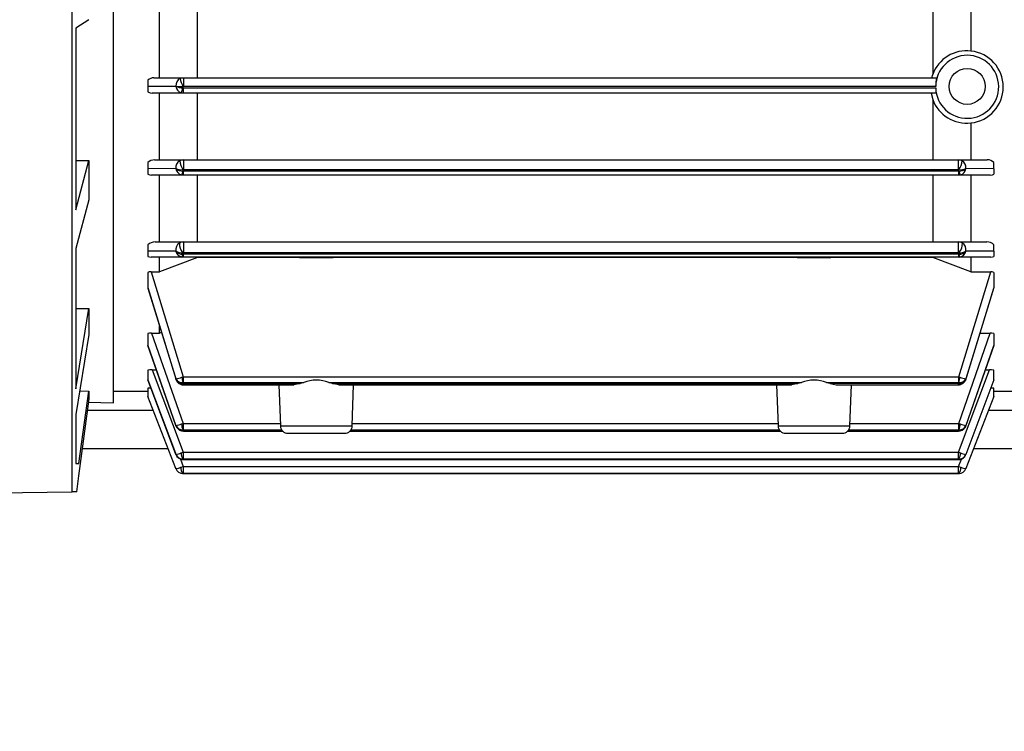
# Model space of a CAD drawing. Header units: inches. Extents: x 0 to 44, y 0 to 34.
# Tile 4 of 19: x 11.4 to 16.4, y 6.2 to 9.9. Entities that reach past the tile are written whole.
import ezdxf

# ---------------------------------------------------------------- set-up
doc = ezdxf.new("R2010")
doc.units = ezdxf.units.IN
doc.header["$LTSCALE"] = 4
doc.header["$MEASUREMENT"] = 0
doc.layers.add('DIMENSIONS', color=140, linetype='Continuous', lineweight=25)
doc.styles.add('SLDTEXTSTYLE0', font='TXT', dxfattribs={"width": 0.7})
doc.dimstyles.new('SLDDIMSTYLE0', dxfattribs={"dimtxt": 0.277778, "dimasz": 0.52, "dimexe": 0, "dimexo": 0.0625, "dimgap": 0.069444, "dimtad": 0, "dimtih": 1, "dimtoh": 1, "dimrnd": 1e-09, "dimdsep": 46, "dimtxsty": 'SLDTEXTSTYLE0', "dimsah": 1, "dimcen": 0.09, "dimadec": 0, "dimazin": 2, "dimtfac": 1, "dimtmove": 0, "dimatfit": 0, "dimfxl": 0, "dimfrac": 2, "dimtolj": 1, "dimtzin": 12, "dimarcsym": 0})
doc.dimstyles.new('SLDDIMSTYLE1', dxfattribs={"dimtxt": 0.277778, "dimasz": 0.52, "dimexe": 0, "dimexo": 0.0625, "dimgap": 0.069444, "dimtad": 0, "dimtih": 1, "dimtoh": 1, "dimrnd": 1e-09, "dimzin": 12, "dimdsep": 46, "dimtxsty": 'SLDTEXTSTYLE0', "dimsah": 1, "dimcen": 0.09, "dimadec": 0, "dimazin": 3, "dimtfac": 1, "dimtofl": 0, "dimtmove": 0, "dimatfit": 3, "dimfxl": 0, "dimfrac": 2, "dimtolj": 1, "dimtzin": 12, "dimarcsym": 0})

# ---------------------------------------------------------------- blocks, each defined once
blk = doc.blocks.new('_D_3')
at = {"layer": 'DIMENSIONS'}
for p, q in [((5.2994, 13.0885), (5.2994, 18.6248)), ((18.9283, 13.789), (18.9283, 18.6248)), ((5.2994, 18.1248), (11.209, 18.1248)), ((11.5855, 18.1242), (11.4922, 18.1242)), ((11.4922, 18.1242), (11.4922, 17.6825)), ((12.6422, 18.1242), (12.7355, 18.1242)), ((12.7355, 18.1242), (12.7355, 17.6825)), ((18.9283, 18.1248), (13.0187, 18.1248)), ((11.4922, 17.6825), (11.5855, 17.6825)), ((12.7355, 17.6825), (12.6422, 17.6825)), ((18.9283, 10.6803), (18.9283, 13.549)), ((5.2994, 8.5858), (5.2994, 12.8485))]:
    blk.add_line(p, q, dxfattribs=at)
for points in [[(5.2994, 18.1248), (5.8194, 18.0448), (5.8194, 18.2048)], [(18.9283, 18.1248), (18.4083, 18.2048), (18.4083, 18.0448)]]:
    blk.add_solid(points, dxfattribs=at)
at = {"layer": 'DIMENSIONS', "char_height": 0.27778, "attachment_point": 1, "style": 'SLDTEXTSTYLE0'}
for s, insert in [('13.63', (11.5855, 18.5445)), ('346.2', (11.5855, 18.0406))]:
    blk.add_mtext(s, dxfattribs=dict(at, insert=insert))
blk = doc.blocks.new('_D_5')
at = {"layer": 'DIMENSIONS'}
for p, q in [((17.7472, 13.1543), (17.7472, 5.2681)), ((17.3929, 6.9929), (17.3929, 6.8746)), ((17.3929, 6.6346), (17.3929, 5.2681)), ((17.3929, 5.7681), (16.3929, 5.7681)), ((17.7472, 5.7681), (18.6073, 5.7681)), ((18.9838, 5.7676), (18.8905, 5.7676)), ((18.8905, 5.7676), (18.8905, 5.3258)), ((19.5783, 5.7676), (19.6716, 5.7676)), ((19.6716, 5.7676), (19.6716, 5.3258)), ((18.8905, 5.3258), (18.9838, 5.3258)), ((19.6716, 5.3258), (19.5783, 5.3258))]:
    blk.add_line(p, q, dxfattribs=at)
for points in [[(17.3929, 5.7681), (16.8729, 5.8481), (16.8729, 5.6881)], [(17.7472, 5.7681), (18.2672, 5.6881), (18.2672, 5.8481)]]:
    blk.add_solid(points, dxfattribs=at)
at = {"layer": 'DIMENSIONS', "char_height": 0.27778, "attachment_point": 1, "style": 'SLDTEXTSTYLE0'}
for s, insert in [('0.35', (18.8682, 6.1878)), ('9.0', (18.9838, 5.6839))]:
    blk.add_mtext(s, dxfattribs=dict(at, insert=insert))

msp = doc.modelspace()

# ---------------------------------------------------------------- linework, layer by layer
for p, q in [((11.6499, 7.4621), (11.6499, 13.1253)), ((11.8614, 7.9212), (11.8614, 11.3169)), ((12.0976, 9.5917), (12.0976, 9.9346)), ((12.2945, 9.5917), (12.2945, 9.9346)), ((16.074, 9.9346), (16.074, 9.6083)), ((16.2709, 9.9346), (16.2709, 9.7293)), ((11.7346, 9.8904), (11.6678, 9.8475)), ((11.6678, 9.8475), (11.6678, 8.9136)), ((12.0386, 9.5799), (12.0386, 9.5482)), ((12.0698, 9.5917), (12.2209, 9.5917)), ((12.2209, 9.5917), (12.2209, 9.5475)), ((12.2209, 9.5917), (16.0936, 9.5917)), ((16.0689, 9.5917), (16.074, 9.6083)), ((12.0386, 9.5482), (12.1823, 9.5488)), ((12.0386, 9.5482), (12.0386, 9.5194)), ((12.219, 9.5471), (12.219, 9.5397)), ((12.219, 9.5397), (12.2201, 9.5395)), ((12.2201, 9.5395), (16.0895, 9.5395)), ((12.2201, 9.5395), (12.2201, 9.513)), ((16.0894, 9.5475), (12.2209, 9.5475)), ((12.2201, 9.513), (12.0608, 9.513)), ((12.0976, 9.17), (12.0976, 9.513)), ((12.2201, 9.513), (12.2098, 9.5145)), ((16.0911, 9.513), (12.2201, 9.513)), ((12.2945, 9.17), (12.2945, 9.513)), ((16.0655, 9.513), (16.074, 9.4804)), ((16.074, 9.4804), (16.074, 9.17)), ((16.2709, 9.3596), (16.2709, 9.17)), ((11.6678, 8.9136), (11.7346, 9.1662)), ((11.6678, 9.1658), (11.7346, 9.1662)), ((11.7346, 9.1662), (11.7346, 8.9649)), ((12.0727, 9.17), (12.2211, 9.17)), ((12.2211, 9.17), (12.2211, 9.1201)), ((12.2211, 9.17), (16.2064, 9.17)), ((16.2064, 9.1201), (16.2064, 9.17)), ((16.2064, 9.17), (16.3548, 9.17)), ((12.0386, 9.1562), (12.0386, 9.1238)), ((12.1823, 9.1248), (12.0386, 9.1238)), ((12.0386, 9.1238), (12.0386, 9.0963)), ((12.219, 9.1196), (12.219, 9.1123)), ((12.2211, 9.1201), (16.2064, 9.1201)), ((16.2086, 9.1123), (16.2086, 9.1196)), ((16.389, 9.1238), (16.2452, 9.1248)), ((16.389, 9.1238), (16.389, 9.1562)), ((16.389, 9.1238), (16.389, 9.0963)), ((12.2199, 9.0913), (12.0579, 9.0913)), ((12.0976, 8.7484), (12.0976, 9.0913)), ((12.2199, 9.0913), (12.2116, 9.0923)), ((12.2199, 9.1122), (12.219, 9.1123)), ((16.2077, 9.1122), (12.2199, 9.1122)), ((12.2199, 9.1122), (12.2199, 9.0913)), ((16.2077, 9.0913), (12.2199, 9.0913)), ((12.2945, 8.7484), (12.2945, 9.0913)), ((16.074, 9.0913), (16.074, 8.7484)), ((16.2086, 9.1123), (16.2077, 9.1122)), ((16.2077, 9.0913), (16.2077, 9.1122)), ((16.2159, 9.0923), (16.2077, 9.0913)), ((16.3696, 9.0913), (16.2077, 9.0913)), ((16.2709, 9.0913), (16.2709, 8.7484)), ((11.7346, 8.9649), (11.6678, 8.7141)), ((11.6678, 8.7141), (11.6678, 7.9922)), ((12.0386, 8.7324), (12.0386, 8.6995)), ((12.0756, 8.7484), (12.2214, 8.7484)), ((12.2214, 8.7484), (12.2214, 8.6928)), ((12.2214, 8.7484), (16.2062, 8.7484)), ((16.2062, 8.6928), (16.2062, 8.7484)), ((16.2062, 8.7484), (16.3519, 8.7484)), ((16.389, 8.6995), (16.389, 8.7324)), ((12.1823, 8.7008), (12.0386, 8.6995)), ((12.0386, 8.6995), (12.0386, 8.6734)), ((12.2196, 8.6696), (12.055, 8.6696)), ((12.0976, 8.5948), (12.0976, 8.6696)), ((12.2945, 8.6685), (12.0976, 8.5948)), ((12.2196, 8.6696), (12.2135, 8.6702)), ((12.219, 8.6921), (12.219, 8.6849)), ((12.2196, 8.6848), (12.219, 8.6849)), ((16.2079, 8.6848), (12.2196, 8.6848)), ((12.2196, 8.6848), (12.2196, 8.6696)), ((16.2079, 8.6696), (12.2196, 8.6696)), ((12.2214, 8.6928), (16.2062, 8.6928)), ((12.2945, 8.6685), (12.2945, 8.6696)), ((12.8176, 8.6685), (12.2945, 8.6685)), ((12.8176, 8.6685), (12.82, 8.6696)), ((12.8176, 8.6685), (12.9919, 8.6685)), ((12.9894, 8.6696), (12.9919, 8.6685)), ((15.3766, 8.6685), (12.9919, 8.6685)), ((15.3766, 8.6685), (15.3791, 8.6696)), ((15.3766, 8.6685), (15.5509, 8.6685)), ((15.5484, 8.6696), (15.5509, 8.6685)), ((16.074, 8.6685), (15.5509, 8.6685)), ((16.074, 8.6696), (16.074, 8.6685)), ((16.2709, 8.5948), (16.074, 8.6685)), ((16.2086, 8.6849), (16.2079, 8.6848)), ((16.2079, 8.6696), (16.2079, 8.6848)), ((16.214, 8.6702), (16.2079, 8.6696)), ((16.3726, 8.6696), (16.2079, 8.6696)), ((16.2086, 8.6849), (16.2086, 8.6921)), ((16.389, 8.6995), (16.2452, 8.7008)), ((16.2709, 8.6696), (16.2709, 8.5948)), ((16.389, 8.6995), (16.389, 8.6734)), ((12.0386, 8.5913), (12.0386, 8.5138)), ((12.055, 8.5948), (12.0976, 8.5948)), ((12.055, 8.5948), (12.2196, 8.0538)), ((16.2079, 8.0538), (16.3726, 8.5948)), ((16.2709, 8.5948), (16.3726, 8.5948)), ((16.389, 8.5913), (16.389, 8.5138)), ((12.0386, 8.5138), (12.1823, 8.0441)), ((12.039, 8.5101), (12.185, 8.0334)), ((16.2426, 8.0334), (16.3886, 8.5101)), ((16.389, 8.5138), (16.2452, 8.0441)), ((11.6678, 8.4054), (11.7346, 8.4051)), ((11.6678, 7.9922), (11.7346, 8.4051)), ((11.7346, 8.4051), (11.7346, 8.2718)), ((12.0976, 8.279), (12.0976, 8.3151)), ((11.7346, 8.2718), (11.6678, 7.86)), ((12.0386, 8.2761), (12.0386, 8.2156)), ((12.0579, 8.279), (12.0976, 8.279)), ((12.0579, 8.279), (12.2199, 7.8145)), ((12.1087, 8.2824), (12.0976, 8.279)), ((16.2077, 7.8145), (16.3696, 8.279)), ((16.3178, 8.279), (16.3696, 8.279)), ((16.389, 8.2761), (16.389, 8.2156)), ((12.1823, 7.804), (12.0386, 8.2156)), ((12.0387, 8.2145), (12.1825, 7.8029)), ((16.2423, 7.7952), (16.3888, 8.2145)), ((16.389, 8.2156), (16.2452, 7.804)), ((12.0386, 8.0885), (12.0386, 8.0382)), ((12.0608, 8.0906), (12.082, 8.0906)), ((12.0608, 8.0906), (12.2201, 7.6661)), ((12.2135, 8.052), (12.2196, 8.0538)), ((12.2196, 8.0538), (16.2079, 8.0538)), ((12.2196, 8.0538), (12.2196, 8.0247)), ((16.2074, 7.6661), (16.3667, 8.0906)), ((16.2079, 8.0247), (16.2079, 8.0538)), ((16.2079, 8.0538), (16.214, 8.052)), ((16.3455, 8.0906), (16.3667, 8.0906)), ((16.389, 8.0382), (16.389, 8.0885)), ((12.0386, 8.0385), (12.1853, 7.6478)), ((12.0386, 8.0385), (12.0386, 8.0376)), ((12.1823, 7.6553), (12.0386, 8.0382)), ((12.1821, 8.0423), (12.1823, 8.0441)), ((12.2196, 8.0247), (12.219, 8.0247)), ((12.219, 8.0247), (12.219, 8.0196)), ((12.2196, 8.0247), (12.8402, 8.0247)), ((12.2214, 8.0192), (12.8215, 8.0192)), ((12.2214, 8.0192), (12.2214, 8.0129)), ((12.2214, 8.0129), (12.7892, 8.0129)), ((12.7127, 8.0129), (12.7201, 7.8017)), ((12.8402, 8.0247), (12.8215, 8.0192)), ((12.9693, 8.0247), (15.3992, 8.0247)), ((12.9879, 8.0192), (12.9693, 8.0247)), ((12.9879, 8.0192), (15.3806, 8.0192)), ((13.0203, 8.0129), (15.3482, 8.0129)), ((13.0894, 7.8017), (13.0967, 8.0129)), ((15.2717, 8.0129), (15.2791, 7.8017)), ((15.3992, 8.0247), (15.3806, 8.0192)), ((15.5283, 8.0247), (16.2079, 8.0247)), ((15.547, 8.0192), (15.5283, 8.0247)), ((16.2062, 8.0192), (15.547, 8.0192)), ((15.5793, 8.0129), (16.2062, 8.0129)), ((15.6484, 7.8017), (15.6558, 8.0129)), ((16.2062, 8.0129), (16.2062, 8.0192)), ((16.2086, 8.0247), (16.2079, 8.0247)), ((16.2086, 8.0196), (16.2086, 8.0247)), ((16.2452, 8.0441), (16.2455, 8.0423)), ((16.389, 8.0382), (16.2452, 7.6553)), ((16.389, 8.0385), (16.389, 8.0376)), ((11.6842, 7.6086), (11.7346, 7.9812)), ((11.6875, 7.9818), (11.7346, 7.9812)), ((11.7346, 7.9812), (11.7346, 7.9408)), ((11.8614, 7.9803), (12.0386, 7.9803)), ((12.0386, 7.9958), (12.0386, 7.9528)), ((12.1823, 7.5825), (12.0386, 7.9528)), ((16.389, 7.9528), (16.2452, 7.5825)), ((16.389, 7.9528), (16.389, 7.9958)), ((16.389, 7.9803), (16.5071, 7.9803)), ((11.7346, 7.9408), (11.6896, 7.6088)), ((11.7322, 7.9235), (11.8614, 7.9212)), ((11.6678, 7.86), (11.6678, 7.608)), ((12.0661, 7.8818), (11.7266, 7.8818)), ((16.5071, 7.8818), (16.3614, 7.8818)), ((12.1825, 7.8028), (12.1823, 7.804)), ((12.1836, 7.7997), (12.1852, 7.7952)), ((12.2116, 7.8118), (12.2199, 7.8145)), ((12.2199, 7.8145), (12.2199, 7.7822)), ((12.2199, 7.8145), (12.7196, 7.8145)), ((12.7201, 7.8017), (13.0894, 7.8017)), ((13.0898, 7.8145), (15.2787, 7.8145)), ((15.2791, 7.8017), (15.6484, 7.8017)), ((15.6489, 7.8145), (16.2077, 7.8145)), ((16.2077, 7.7822), (16.2077, 7.8145)), ((16.2077, 7.8145), (16.2159, 7.8118)), ((16.2452, 7.804), (16.245, 7.8028)), ((12.2199, 7.7822), (12.219, 7.7821)), ((12.219, 7.7821), (12.219, 7.7788)), ((12.2199, 7.7822), (12.7261, 7.7822)), ((12.7286, 7.7786), (12.2211, 7.7786)), ((12.2211, 7.7786), (12.2211, 7.7755)), ((12.2211, 7.7755), (12.7313, 7.7755)), ((12.7594, 7.7637), (12.9047, 7.7637)), ((12.9047, 7.7637), (13.05, 7.7637)), ((13.0781, 7.7755), (15.2904, 7.7755)), ((15.2877, 7.7786), (13.0808, 7.7786)), ((13.0834, 7.7822), (15.2851, 7.7822)), ((15.3185, 7.7637), (15.4638, 7.7637)), ((15.4638, 7.7637), (15.6091, 7.7637)), ((15.6371, 7.7755), (16.2064, 7.7755)), ((16.2064, 7.7786), (15.6399, 7.7786)), ((15.6424, 7.7822), (16.2077, 7.7822)), ((16.2064, 7.7755), (16.2064, 7.7786)), ((16.2086, 7.7821), (16.2077, 7.7822)), ((16.2086, 7.7788), (16.2086, 7.7821)), ((11.6999, 7.685), (12.1425, 7.685)), ((12.1831, 7.6542), (12.1823, 7.6553)), ((12.2098, 7.6626), (12.2201, 7.6661)), ((12.2201, 7.6661), (16.2074, 7.6661)), ((12.2201, 7.6661), (12.2201, 7.6318)), ((16.2074, 7.6318), (16.2074, 7.6661)), ((16.2074, 7.6661), (16.2178, 7.6626)), ((16.2422, 7.6478), (16.2448, 7.6548)), ((16.2452, 7.6553), (16.2444, 7.6542)), ((16.285, 7.685), (16.5464, 7.685)), ((11.6678, 7.608), (11.6842, 7.6086)), ((11.6896, 7.6088), (11.6925, 7.6089)), ((12.2055, 7.6316), (12.2204, 7.5932)), ((12.2201, 7.6318), (12.219, 7.6318)), ((12.219, 7.6318), (12.219, 7.6299)), ((12.2201, 7.6318), (16.2074, 7.6318)), ((16.2066, 7.6297), (12.2209, 7.6297)), ((12.2209, 7.6297), (12.2209, 7.6286)), ((12.2209, 7.6286), (16.2066, 7.6286)), ((16.2066, 7.6286), (16.2066, 7.6297)), ((16.2072, 7.5932), (16.222, 7.6315)), ((16.2086, 7.6318), (16.2074, 7.6318)), ((16.2086, 7.6299), (16.2086, 7.6318)), ((12.208, 7.5889), (12.2204, 7.5932)), ((12.2162, 7.5574), (12.218, 7.5574)), ((12.2204, 7.5579), (12.219, 7.5578)), ((12.219, 7.5578), (12.219, 7.5572)), ((12.2206, 7.5572), (12.219, 7.5572)), ((12.2204, 7.5932), (16.2072, 7.5932)), ((12.2204, 7.5932), (12.2204, 7.5579)), ((12.2204, 7.5579), (16.2072, 7.5579)), ((16.2069, 7.5572), (12.2206, 7.5572)), ((12.2206, 7.5572), (12.2206, 7.557)), ((12.2206, 7.557), (16.2069, 7.557)), ((16.2086, 7.5572), (16.2069, 7.5572)), ((16.2069, 7.557), (16.2069, 7.5572)), ((16.2072, 7.5579), (16.2072, 7.5932)), ((16.2072, 7.5932), (16.2196, 7.5889)), ((16.2086, 7.5578), (16.2072, 7.5579)), ((16.2086, 7.5572), (16.2086, 7.5578)), ((16.2096, 7.5574), (16.2113, 7.5574)), ((10.2177, 7.4488), (11.6499, 7.4621)), ((11.6732, 7.4623), (11.6499, 7.4621))]:
    msp.add_line(p, q)
at = {"flags": 128}
for points in [[(12.2042, 9.5876), (12.2122, 9.5906), (12.2209, 9.5917)], [(12.0386, 9.5194), (12.0503, 9.5143), (12.0608, 9.513)], [(12.219, 9.5471), (12.2199, 9.5474), (12.2209, 9.5475)], [(12.2211, 9.17), (12.2113, 9.1687), (12.2024, 9.1648)], [(16.2252, 9.1648), (16.2163, 9.1687), (16.2064, 9.17)], [(12.2211, 9.1201), (12.22, 9.12), (12.219, 9.1196)], [(16.2086, 9.1196), (16.2075, 9.12), (16.2064, 9.1201)], [(12.0386, 9.0963), (12.049, 9.0922), (12.0579, 9.0913)], [(16.3696, 9.0913), (16.381, 9.0929), (16.389, 9.0963)], [(12.2214, 8.7484), (12.2101, 8.7466), (12.2005, 8.7419)], [(16.2271, 8.7419), (16.2174, 8.7466), (16.2062, 8.7484)], [(12.0386, 8.6734), (12.0471, 8.6704), (12.055, 8.6696)], [(12.2214, 8.6928), (12.2202, 8.6926), (12.219, 8.6921)], [(16.2086, 8.6921), (16.2074, 8.6926), (16.2062, 8.6928)], [(16.3726, 8.6696), (16.382, 8.6708), (16.389, 8.6734)], [(12.055, 8.5948), (12.0456, 8.5938), (12.0386, 8.5913)], [(16.389, 8.5913), (16.3804, 8.5941), (16.3726, 8.5948)], [(12.0579, 8.279), (12.0465, 8.2781), (12.0386, 8.2761)], [(16.389, 8.2761), (16.3785, 8.2784), (16.3696, 8.279)], [(12.0608, 8.0906), (12.0478, 8.0899), (12.0386, 8.0885)], [(16.389, 8.0885), (16.3773, 8.0901), (16.3667, 8.0906)], [(12.2214, 8.0192), (12.2202, 8.0193), (12.219, 8.0196)], [(12.8215, 8.0192), (12.7914, 8.0129), (12.7892, 8.0132)], [(13.0203, 8.0132), (13.0187, 8.0129), (12.9879, 8.0192)], [(15.3806, 8.0192), (15.3504, 8.0129), (15.3482, 8.0132)], [(15.547, 8.0192), (15.5771, 8.0129), (15.5793, 8.0132)], [(16.2062, 8.0192), (16.2074, 8.0193), (16.2086, 8.0196)], [(12.0544, 7.9965), (12.0495, 7.9964), (12.0386, 7.9958)], [(16.389, 7.9958), (16.3764, 7.9965), (16.3732, 7.9966)], [(12.2115, 7.7765), (12.216, 7.7758), (12.2211, 7.7755)], [(12.2211, 7.7786), (12.22, 7.7786), (12.219, 7.7788)], [(16.2086, 7.7788), (16.2075, 7.7786), (16.2064, 7.7786)], [(16.2064, 7.7755), (16.2115, 7.7758), (16.2161, 7.7765)], [(11.6732, 7.4623), (11.6841, 7.5444), (11.6925, 7.6089)], [(12.2143, 7.6291), (12.216, 7.6289), (12.219, 7.6299)], [(12.2143, 7.6291), (12.2175, 7.6288), (12.2209, 7.6287)], [(12.2209, 7.6297), (12.2199, 7.6298), (12.219, 7.6299)], [(16.2086, 7.6299), (16.2076, 7.6298), (16.2066, 7.6297)], [(16.2066, 7.6287), (16.2101, 7.6288), (16.2132, 7.6291)], [(16.2132, 7.6291), (16.2116, 7.6289), (16.2086, 7.6299)], [(12.1826, 7.582), (12.1825, 7.5819), (12.1823, 7.5825)], [(12.2162, 7.5574), (12.2165, 7.5573), (12.219, 7.5572)], [(16.2114, 7.5574), (16.211, 7.5573), (16.2086, 7.5572)], [(16.2452, 7.5825), (16.245, 7.5819), (16.2449, 7.582)]]:
    msp.add_lwpolyline(points, dxfattribs=at)
msp.add_circle((16.2512, 9.5475), 0.0925)
for centre, radius, start, end in [((16.2486, 9.5448), 0.1858, 83.132, 160.0163), ((16.2507, 9.5445), 0.1859, 276.2111, 83.7889), ((16.2514, 9.5453), 0.162, 182.0526, 179.2304), ((12.0702, 9.5434), 0.0483, 90.4393, 130.8993), ((12.2243, 9.5506), 0.042, 118.5328, 182.5798), ((12.3511, 9.6182), 0.1501, 191.7939, 208.3056), ((16.2878, 9.5506), 0.1985, 168.0425, 180.8866), ((12.2073, 9.6927), 0.1461, 260.1578, 274.5965), ((12.2165, 9.6082), 0.0685, 240.0831, 272.0922), ((12.2224, 9.5528), 0.0403, 185.6924, 251.7879), ((12.1064, 9.5665), 0.1157, 333.2941, 346.5933), ((16.4715, 9.5505), 0.3822, 181.6478, 185.6389), ((16.2484, 9.5439), 0.1856, 200.0029, 276.9436), ((12.0736, 9.1186), 0.0514, 91.0324, 133.0086), ((12.2245, 9.1287), 0.0424, 121.4911, 185.2406), ((12.2944, 9.173), 0.0924, 185.0686, 215.2889), ((16.1332, 9.173), 0.0924, 324.7111, 354.9314), ((16.203, 9.1287), 0.0424, 354.7594, 58.5089), ((16.3543, 9.1196), 0.0504, 46.5606, 89.3985), ((12.2105, 9.1919), 0.0728, 247.2186, 276.6873), ((12.2163, 9.1643), 0.0521, 229.3053, 272.949), ((12.2216, 9.1307), 0.0397, 188.5594, 255.5014), ((16.217, 9.1919), 0.0728, 263.3126, 292.7815), ((16.2112, 9.1643), 0.0521, 267.0512, 310.6945), ((16.206, 9.1307), 0.0397, 284.4986, 351.4406), ((12.1607, 9.1223), 0.0591, 329.4282, 350.192), ((16.2668, 9.1223), 0.0591, 189.808, 210.5718), ((12.0771, 8.6939), 0.0545, 91.6169, 135.0565), ((12.2244, 8.7068), 0.0426, 124.2644, 188.0034), ((12.2661, 8.738), 0.0657, 176.5266, 224.2263), ((16.1615, 8.738), 0.0657, 315.7737, 3.4734), ((16.2031, 8.7068), 0.0426, 351.9966, 55.7356), ((16.3506, 8.6945), 0.0539, 44.7, 88.6266), ((12.2118, 8.7434), 0.0517, 235.2883, 278.0125), ((12.2171, 8.7305), 0.0457, 220.5097, 272.4114), ((12.2208, 8.7088), 0.0393, 191.6238, 259.3669), ((12.1864, 8.6886), 0.0328, 325.758, 353.4562), ((16.2158, 8.7434), 0.0517, 261.9874, 304.7119), ((16.2105, 8.7305), 0.0457, 267.5886, 319.4903), ((16.2411, 8.6886), 0.0328, 186.5438, 214.242), ((16.2068, 8.7088), 0.0393, 280.6331, 348.3762), ((12.1414, 8.2713), 0.2309, 280.1975, 288.1955), ((12.3563, 8.0664), 0.1435, 185.7423, 196.8848), ((16.0713, 8.0664), 0.1435, 343.1152, 354.2577), ((16.2861, 8.2713), 0.2309, 251.8045, 259.8025), ((12.2233, 8.0557), 0.0435, 197.8889, 247.308), ((12.2167, 8.0648), 0.0402, 210.9823, 273.2202), ((12.2201, 8.061), 0.0414, 204.0894, 268.4864), ((12.2093, 8.0284), 0.0131, 257.9256, 318.0638), ((12.2213, 8.0548), 0.0419, 249.3474, 270.0836), ((12.9047, 7.868), 0.1695, 67.6217, 112.3783), ((15.4638, 7.868), 0.1695, 67.6217, 112.3783), ((16.2066, 8.0504), 0.0375, 269.3837, 289.5316), ((16.2108, 8.0648), 0.0402, 266.7798, 329.0177), ((16.2075, 8.061), 0.0414, 271.5137, 335.9105), ((16.2183, 8.0284), 0.013, 221.9183, 282.2144), ((16.203, 8.0568), 0.045, 293.6174, 341.16), ((12.1579, 7.9541), 0.1521, 279.2383, 290.692), ((12.2174, 7.8212), 0.0391, 206.1764, 272.2685), ((12.2198, 7.8193), 0.0405, 202.2466, 268.8826), ((12.2212, 7.8167), 0.0413, 199.7565, 256.3917), ((12.2988, 7.8177), 0.0874, 183.837, 203.9887), ((12.7594, 7.8031), 0.0394, 182, 270), ((13.05, 7.8031), 0.0394, 270, 358), ((15.3185, 7.8031), 0.0394, 182, 270), ((15.6091, 7.8031), 0.0394, 270, 358), ((16.1287, 7.8177), 0.0874, 336.0113, 356.163), ((16.2101, 7.8212), 0.0391, 267.7315, 333.8236), ((16.2078, 7.8193), 0.0405, 271.1174, 337.7533), ((16.2697, 7.9541), 0.1521, 249.308, 260.7617), ((16.2037, 7.8197), 0.0449, 286.0362, 337.8156), ((12.2129, 7.7855), 0.00905, 260.9891, 312.5968), ((16.2147, 7.7855), 0.00905, 227.4092, 278.9444), ((12.1704, 7.7557), 0.1011, 276.7645, 292.9368), ((12.2181, 7.6708), 0.0391, 203.3837, 271.2223), ((12.2195, 7.6698), 0.0399, 201.2616, 269.2335), ((12.2204, 7.6692), 0.0406, 201.2685, 261.467), ((12.2665, 7.6627), 0.0567, 180.1229, 213.075), ((16.161, 7.6627), 0.0567, 326.925, 359.8771), ((16.2094, 7.6708), 0.0391, 268.7777, 336.6163), ((16.208, 7.6698), 0.0399, 270.7665, 338.7383), ((16.2067, 7.6699), 0.0413, 279.118, 338.1464), ((16.2571, 7.7557), 0.1011, 247.0632, 263.2355), ((12.1795, 7.6488), 0.0663, 272.3925, 295.3922), ((12.2187, 7.5971), 0.0392, 201.78, 270.3793), ((12.2192, 7.5967), 0.0395, 201.0708, 269.6876), ((12.2461, 7.5849), 0.0383, 174.1124, 224.9393), ((16.1814, 7.5849), 0.0383, 315.0607, 5.8876), ((16.2088, 7.5971), 0.0392, 269.6207, 338.22), ((16.2083, 7.5967), 0.0395, 270.3124, 338.9292), ((16.248, 7.6488), 0.0663, 244.6078, 267.6075)]:
    msp.add_arc(centre, radius, start, end)

# ---------------------------------------------------------------- dimensions: what is measured, and where the dimension line sits
at = {"layer": 'DIMENSIONS'}
for base, p1, p2, dimstyle, picture, middle in [((5.2994, 18.1248), (18.9283, 10.4803), (5.2994, 8.3858), 'SLDDIMSTYLE1', '_D_3', (12.1139, 18.1248)), ((17.7472, 5.7681), (17.3929, 7.1929), (17.7472, 13.3543), 'SLDDIMSTYLE0', '_D_5', (19.281, 5.7681))]:
    dim = msp.add_linear_dim(base=base, p1=p1, p2=p2, dimstyle=dimstyle, dxfattribs=at)
    dim.commit()
    dim.dimension.update_dxf_attribs({"geometry": picture, "text_midpoint": middle, "dimtype": 160})

doc.saveas('drawing.dxf')
